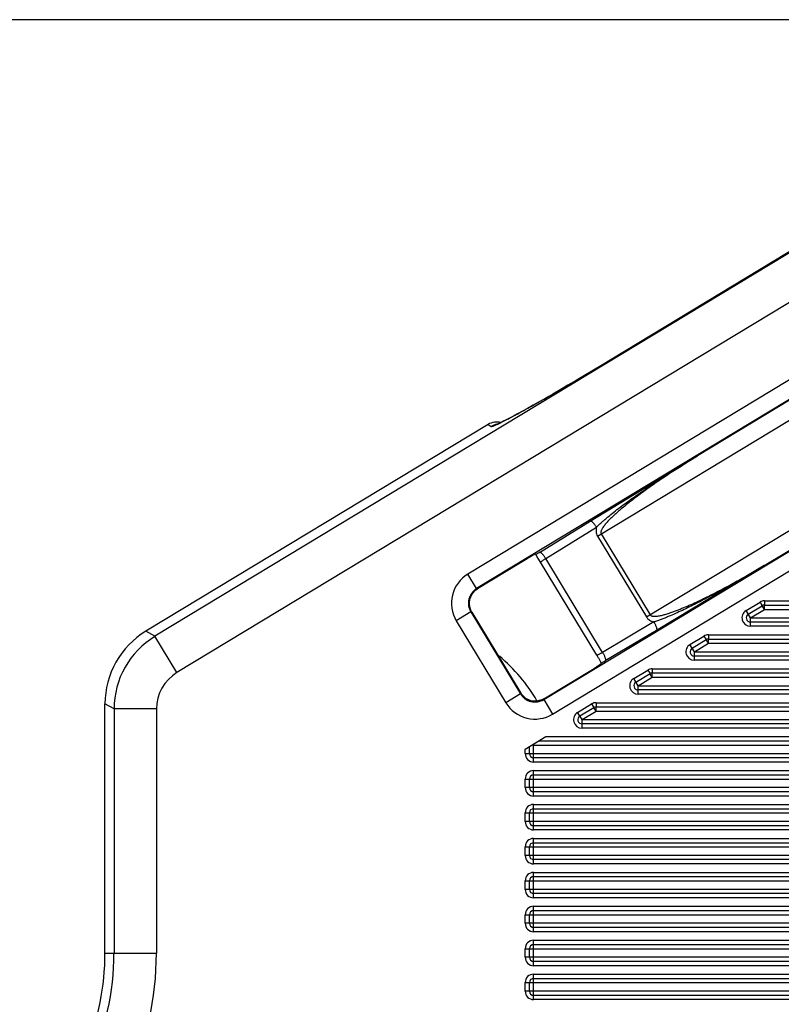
# Model space of a CAD drawing. Header units: inches. Extents: x 0 to 22, y 0 to 17.
# Tile 41 of 53: x 13.6 to 14.5, y 11 to 12.2. Entities that reach past the tile are written whole.
import ezdxf

# ---------------------------------------------------------------- set-up
doc = ezdxf.new("R2010")
doc.units = ezdxf.units.IN
doc.header["$LTSCALE"] = 1.21
doc.header["$MEASUREMENT"] = 0
doc.layers.get('0').update_dxf_attribs({"linetype": 'CONTINUOUS'})
doc.layers.add('DIMENSIONS', color=7, linetype='CONTINUOUS')
doc.styles.get("Standard").update_dxf_attribs({"font": 'txt', "width": 0.8})
doc.dimstyles.new('DIMSTYLE_1', dxfattribs={"dimtxt": 0.125, "dimasz": 0.18, "dimexe": 0.125, "dimexo": 0.0625, "dimgap": 0.0625, "dimtad": 0, "dimtih": 1, "dimtoh": 1, "dimdec": 3, "dimzin": 4, "dimdsep": 46, "dimtxsty": 'STANDARD', "dimblk": '_FILLED', "dimblk1": '_FILLED', "dimblk2": '_FILLED', "dimcen": 0.09, "dimadec": 0, "dimazin": 0, "dimtp": 0.001, "dimtm": 0.001, "dimtfac": 1, "dimtdec": 3, "dimtofl": 0, "dimtmove": 0, "dimatfit": 3, "dimldrblk": '_FILLED', "dimfxl": 1, "dimtolj": 1, "dimtzin": 4, "dimarcsym": 0})

# ---------------------------------------------------------------- blocks, each defined once
blk = doc.blocks.new('_FILLED')
at = {"color": 0, "linetype": 'BYBLOCK'}
blk.add_solid([(0, 0), (-1, 0.1736), (-1, -0.1736)], dxfattribs=at)
blk = doc.blocks.new('*D6')
at = {"layer": 'DIMENSIONS', "color": 2, "linetype": 'CONTINUOUS'}
for p, q in [((14.8968, 12.1897), (12.7519, 12.1897)), ((12.8769, 12.1897), (12.8769, 11.3652)), ((12.8769, 10.2906), (12.8769, 11.1152)), ((13.5844, 10.2906), (12.7519, 10.2906))]:
    blk.add_line(p, q, dxfattribs=at)
at = {"layer": 'DIMENSIONS', "color": 2, "linetype": 'CONTINUOUS', "xscale": 0.18, "yscale": 0.18, "zscale": 0.18}
for p, rotation in [((12.8769, 12.1897), 90), ((12.8769, 10.2906), 270)]:
    blk.add_blockref('_FILLED', p, dxfattribs=dict(at, rotation=rotation))
at = {"layer": 'DIMENSIONS', "color": 2, "linetype": 'CONTINUOUS', "insert": (12.8769, 11.3027), "char_height": 0.125, "width": 1.325, "attachment_point": 2, "line_spacing_factor": 0.9}
blk.add_mtext('1.899{\\Ftxt.shx;\\W1.000000;\\H0.125000; }[48.24]', dxfattribs=at)

msp = doc.modelspace()

# ---------------------------------------------------------------- linework, layer by layer
at = {"color": 7, "linetype": 'CONTINUOUS'}
for p, q in [((14.9106, 12.1647), (13.7503, 11.4629)), ((14.9364, 12.1219), (13.7761, 11.4201)), ((15.0283, 12.0863), (14.1188, 11.5362)), ((15.0386, 12.0692), (14.1292, 11.5191)), ((14.2716, 11.581), (14.9177, 11.9718)), ((14.2083, 11.3883), (15.1177, 11.9384)), ((14.2186, 11.3712), (15.1281, 11.9213)), ((14.779, 11.9113), (14.3895, 11.6757)), ((14.3292, 11.4857), (14.9753, 11.8765)), ((14.2909, 11.791), (14.2948, 11.7934)), ((14.2948, 11.7934), (14.2948, 11.7934)), ((14.4678, 11.5462), (14.8574, 11.7818)), ((14.1427, 11.7126), (13.7397, 11.4689)), ((14.1427, 11.7126), (14.1463, 11.7104)), ((14.263, 11.5988), (14.3895, 11.6757)), ((14.2033, 11.5619), (14.263, 11.5988)), ((14.2106, 11.5547), (14.2704, 11.5916)), ((14.276, 11.5837), (14.3336, 11.4884)), ((14.2716, 11.581), (14.3292, 11.4857)), ((14.1979, 11.5598), (14.1301, 11.5189)), ((14.1989, 11.5592), (14.1979, 11.5598)), ((14.2006, 11.5567), (14.1989, 11.5592)), ((14.2046, 11.5503), (14.2006, 11.5567)), ((14.2709, 11.4407), (14.2046, 11.5503)), ((14.2776, 11.444), (14.2106, 11.5547)), ((14.1292, 11.5191), (14.1188, 11.5362)), ((14.4678, 11.5462), (14.341, 11.4699)), ((14.1283, 11.5176), (14.1301, 11.5189)), ((14.1301, 11.5189), (14.1292, 11.5191)), ((14.1301, 11.5189), (14.1301, 11.5189)), ((14.4466, 11.4932), (14.4631, 11.5032)), ((14.4631, 11.5032), (14.4657, 11.499)), ((14.4683, 11.5047), (14.4683, 11.4997)), ((14.4683, 11.5047), (15.6664, 11.5047)), ((14.1224, 11.4917), (14.1053, 11.4813)), ((14.1234, 11.4914), (14.1222, 11.4938)), ((14.1224, 11.4917), (14.1808, 11.3951)), ((14.1234, 11.4914), (14.1224, 11.4917)), ((14.1234, 11.4914), (14.1234, 11.4914)), ((14.1234, 11.4914), (14.1811, 11.396)), ((14.4518, 11.4847), (14.4466, 11.4932)), ((14.4492, 11.489), (14.4657, 11.499)), ((14.4518, 11.4847), (14.4683, 11.4947)), ((14.4683, 11.4947), (14.4661, 11.4984)), ((14.4683, 11.4997), (15.6664, 11.4997)), ((14.4683, 11.4947), (14.4683, 11.499)), ((14.4683, 11.4947), (15.6764, 11.4947)), ((14.1053, 11.4813), (14.1637, 11.3847)), ((14.338, 11.4798), (14.2776, 11.444)), ((14.4518, 11.4747), (14.4518, 11.4847)), ((14.4518, 11.4847), (15.6764, 11.4847)), ((15.6664, 11.4797), (14.4518, 11.4797)), ((13.7503, 11.4629), (13.7397, 11.4689)), ((14.341, 11.4699), (14.2806, 11.4341)), ((15.6664, 11.4747), (14.4518, 11.4747)), ((13.7761, 11.4201), (13.7503, 11.4629)), ((14.3805, 11.4532), (14.397, 11.4632)), ((14.3831, 11.449), (14.3996, 11.459)), ((14.3857, 11.4447), (14.4022, 11.4547)), ((14.397, 11.4632), (14.3996, 11.459)), ((14.4022, 11.4547), (14.3999, 11.4584)), ((14.4022, 11.4647), (14.4022, 11.4597)), ((14.4022, 11.4647), (15.6664, 11.4647)), ((14.4022, 11.4597), (15.6664, 11.4597)), ((14.4022, 11.4547), (14.4022, 11.459)), ((14.4022, 11.4547), (15.6764, 11.4547)), ((14.3857, 11.4447), (14.3805, 11.4532)), ((14.3857, 11.4347), (14.3857, 11.4447)), ((14.3857, 11.4447), (15.6764, 11.4447)), ((14.2712, 11.4402), (14.2709, 11.4407)), ((14.2761, 11.4315), (14.2747, 11.4341)), ((14.2762, 11.4311), (14.2761, 11.4315)), ((15.6664, 11.4397), (14.3857, 11.4397)), ((15.6664, 11.4347), (14.3857, 11.4347)), ((14.2085, 11.3893), (14.2677, 11.4251)), ((14.2681, 11.4254), (14.2677, 11.4251)), ((14.2681, 11.4254), (14.2677, 11.4251)), ((14.2677, 11.4251), (14.2677, 11.4251)), ((14.3143, 11.4132), (14.3309, 11.4232)), ((14.3309, 11.4232), (14.3335, 11.419)), ((14.3361, 11.4247), (14.3361, 11.4197)), ((14.3361, 11.4247), (15.6664, 11.4247)), ((14.3361, 11.4197), (15.6664, 11.4197)), ((14.3195, 11.4047), (14.3143, 11.4132)), ((14.3169, 11.409), (14.3335, 11.419)), ((14.3195, 11.4047), (14.3361, 11.4147)), ((14.3361, 11.4147), (14.3338, 11.4184)), ((14.3361, 11.4147), (14.3361, 11.419)), ((14.3361, 11.4147), (15.6764, 11.4147)), ((14.3195, 11.3947), (14.3195, 11.4047)), ((14.3195, 11.4047), (15.6764, 11.4047)), ((15.6664, 11.3997), (14.3195, 11.3997)), ((14.1808, 11.3951), (14.1637, 11.3847)), ((14.1808, 11.3951), (14.1811, 11.396)), ((14.1811, 11.396), (14.1811, 11.3961)), ((14.1823, 11.3942), (14.1811, 11.3961)), ((14.2085, 11.3893), (14.2062, 11.3881)), ((14.2083, 11.3883), (14.2085, 11.3893)), ((14.2083, 11.3883), (14.2186, 11.3712)), ((14.2085, 11.3893), (14.2085, 11.3893)), ((14.2699, 11.3847), (14.2699, 11.3797)), ((14.2699, 11.3847), (15.6664, 11.3847)), ((15.6664, 11.3947), (14.3195, 11.3947)), ((13.6914, 11.0896), (13.6914, 11.3833)), ((13.7021, 11.3774), (13.6914, 11.3833)), ((13.7021, 11.3774), (13.7021, 11.0896)), ((13.752, 11.3774), (13.7021, 11.3774)), ((13.752, 11.3774), (13.752, 11.0896)), ((14.2482, 11.3732), (14.2647, 11.3832)), ((14.2534, 11.3647), (14.2482, 11.3732)), ((14.2508, 11.369), (14.2673, 11.379)), ((14.2534, 11.3647), (14.2699, 11.3747)), ((14.2647, 11.3832), (14.2673, 11.379)), ((14.2699, 11.3747), (14.2677, 11.3784)), ((14.2699, 11.3797), (15.6664, 11.3797)), ((14.2699, 11.3747), (14.2699, 11.379)), ((14.2699, 11.3747), (15.6764, 11.3747)), ((14.2534, 11.3547), (14.2534, 11.3647)), ((14.2534, 11.3647), (15.6764, 11.3647)), ((15.6664, 11.3597), (14.2534, 11.3597)), ((15.6664, 11.3547), (14.2534, 11.3547)), ((14.1864, 11.33), (14.2107, 11.3447)), ((14.2024, 11.3397), (15.6664, 11.3397)), ((14.2107, 11.3447), (15.6664, 11.3447)), ((14.1864, 11.3247), (14.1864, 11.33)), ((14.1914, 11.3247), (14.1914, 11.3331)), ((14.1964, 11.3147), (14.1964, 11.3347)), ((14.1964, 11.3347), (15.6764, 11.3347)), ((14.1864, 11.3247), (15.6764, 11.3247)), ((15.6664, 11.3197), (14.1964, 11.3197)), ((15.6664, 11.3147), (14.1964, 11.3147)), ((14.1964, 11.2747), (14.1964, 11.3047)), ((14.1964, 11.3047), (15.6664, 11.3047)), ((14.1864, 11.2847), (14.1864, 11.2947)), ((14.1864, 11.2947), (15.6764, 11.2947)), ((14.1914, 11.2847), (14.1914, 11.2947)), ((14.1964, 11.2997), (15.6664, 11.2997)), ((15.6764, 11.2847), (14.1864, 11.2847)), ((15.6664, 11.2797), (14.1964, 11.2797)), ((15.6664, 11.2747), (14.1964, 11.2747)), ((14.1964, 11.2347), (14.1964, 11.2647)), ((14.1964, 11.2647), (15.6664, 11.2647)), ((14.1964, 11.2597), (15.6664, 11.2597)), ((14.1864, 11.2447), (14.1864, 11.2547)), ((14.1864, 11.2547), (15.6764, 11.2547)), ((14.1914, 11.2447), (14.1914, 11.2547)), ((15.6764, 11.2447), (14.1864, 11.2447)), ((15.6664, 11.2397), (14.1964, 11.2397)), ((15.6664, 11.2347), (14.1964, 11.2347)), ((14.1964, 11.1947), (14.1964, 11.2247)), ((14.1964, 11.2247), (15.6664, 11.2247)), ((14.1864, 11.2047), (14.1864, 11.2147)), ((14.1864, 11.2147), (15.6764, 11.2147)), ((14.1914, 11.2047), (14.1914, 11.2147)), ((14.1964, 11.2197), (15.6664, 11.2197)), ((15.6764, 11.2047), (14.1864, 11.2047)), ((15.6664, 11.1997), (14.1964, 11.1997)), ((15.6664, 11.1947), (14.1964, 11.1947)), ((14.1964, 11.1547), (14.1964, 11.1847)), ((14.1964, 11.1847), (15.6664, 11.1847)), ((14.1964, 11.1797), (15.6664, 11.1797)), ((14.1864, 11.1647), (14.1864, 11.1747)), ((14.1864, 11.1747), (15.6764, 11.1747)), ((15.6764, 11.1647), (14.1864, 11.1647)), ((14.1914, 11.1647), (14.1914, 11.1747)), ((15.6664, 11.1597), (14.1964, 11.1597)), ((15.6664, 11.1547), (14.1964, 11.1547)), ((14.1964, 11.1147), (14.1964, 11.1447)), ((14.1964, 11.1447), (15.6664, 11.1447)), ((14.1864, 11.1247), (14.1864, 11.1347)), ((14.1864, 11.1347), (15.6764, 11.1347)), ((14.1914, 11.1247), (14.1914, 11.1347)), ((14.1964, 11.1397), (15.6664, 11.1397)), ((15.6764, 11.1247), (14.1864, 11.1247)), ((15.6664, 11.1197), (14.1964, 11.1197)), ((15.6664, 11.1147), (14.1964, 11.1147)), ((14.1864, 11.0847), (14.1864, 11.0947)), ((14.1864, 11.0947), (15.6764, 11.0947)), ((14.1914, 11.0847), (14.1914, 11.0947)), ((14.1964, 11.0747), (14.1964, 11.1047)), ((14.1964, 11.1047), (15.6664, 11.1047)), ((14.1964, 11.0997), (15.6664, 11.0997)), ((13.6914, 11.0896), (13.752, 11.0896)), ((15.6764, 11.0847), (14.1864, 11.0847)), ((15.6664, 11.0797), (14.1964, 11.0797)), ((15.6664, 11.0747), (14.1964, 11.0747)), ((14.1964, 11.0347), (14.1964, 11.0647)), ((14.1964, 11.0647), (15.6664, 11.0647)), ((14.1964, 11.0597), (15.6664, 11.0597)), ((14.1864, 11.0447), (14.1864, 11.0547)), ((14.1864, 11.0547), (15.6764, 11.0547)), ((14.1914, 11.0447), (14.1914, 11.0547)), ((15.6764, 11.0447), (14.1864, 11.0447)), ((15.6664, 11.0397), (14.1964, 11.0397)), ((15.6664, 11.0347), (14.1964, 11.0347))]:
    msp.add_line(p, q, dxfattribs=at)
for points in [[(14.7188, 12.0499), (14.2883, 11.7895), (14.2774, 11.7829), (14.2667, 11.7765), (14.2563, 11.7704), (14.2463, 11.7645), (14.2367, 11.7588), (14.2276, 11.7535), (14.2189, 11.7485), (14.2107, 11.7438), (14.203, 11.7394), (14.1958, 11.7353), (14.1892, 11.7316), (14.1831, 11.7283), (14.1775, 11.7252), (14.1725, 11.7225), (14.168, 11.7201), (14.164, 11.7181), (14.1606, 11.7164), (14.1578, 11.715), (14.1555, 11.7139), (14.1538, 11.7131), (14.1527, 11.7127), (14.1526, 11.7126)], [(14.1222, 11.4938), (14.1206, 11.5002), (14.1211, 11.5068), (14.1238, 11.5128), (14.1283, 11.5176)], [(14.2062, 11.3881), (14.1998, 11.3865), (14.1932, 11.387), (14.1872, 11.3897), (14.1823, 11.3942)]]:
    msp.add_lwpolyline(points, dxfattribs=at)
for centre, radius, start, end in [((11.8168, 15.8901), 4.7879, 300.8466, 301.1141), ((11.9255, 15.708), 4.5758, 300.7022, 300.8468), ((12.1002, 15.4133), 4.2332, 300.4256, 300.7058), ((12.5645, 14.619), 3.3131, 299.941, 300.285), ((12.3028, 15.0682), 3.833, 300.2769, 300.4255), ((12.8191, 14.177), 2.8031, 299.7607, 299.9405), ((13.3589, 13.2239), 1.7077, 299.0191, 299.3504), ((13.0931, 13.6967), 2.2501, 299.3465, 299.7752), ((13.7908, 12.4355), 0.8088, 297.803, 298.5827), ((13.5741, 12.8351), 1.2634, 298.5437, 299.0362), ((14.1567, 11.6931), 0.0201, 100.5326, 121.1238), ((14.1567, 11.6935), 0.0198, 98.7294, 100.5125), ((13.9849, 12.0645), 0.39, 296.5486, 297.5723), ((13.8968, 12.2348), 0.5818, 297.5065, 297.7914), ((14.4051, 11.2339), 0.3851, 122.1217, 122.3669), ((14.4467, 11.1675), 0.4635, 121.6903, 122.1222), ((14.1395, 11.502), 0.04, 121.1572, 211.1773), ((14.1395, 11.502), 0.0199, 121.0678, 211.2783), ((14.1405, 11.5018), 0.02, 143.3235, 151.0367), ((14.1404, 11.5018), 0.02, 121.1082, 143.3027), ((14.1403, 11.5018), 0.0199, 169.6315, 180.5891), ((14.1405, 11.5018), 0.02, 180.5924, 188.3131), ((14.1405, 11.5018), 0.0201, 161.9924, 169.6353), ((14.1403, 11.5018), 0.0199, 151.0332, 161.9939), ((14.4683, 11.4947), 0.01, 90, 121.1672), ((14.1404, 11.5018), 0.0199, 188.3288, 199.1135), ((14.1406, 11.5018), 0.0201, 199.099, 211.1941), ((14.4518, 11.4847), 0.01, 121.1672, 270), ((14.4518, 11.4847), 0.005, 121.1672, 270), ((14.4683, 11.4947), 0.005, 90, 121.1672), ((13.8021, 11.3773), 0.1, 121.1887, 179.9784), ((14.4022, 11.4547), 0.01, 90, 121.1672), ((14.4022, 11.4547), 0.005, 90, 121.1672), ((14.3857, 11.4447), 0.01, 121.1672, 270), ((14.3857, 11.4447), 0.005, 121.1672, 270), ((14.0314, 11.2897), 0.1948, 29.9314, 50.2497), ((13.0091, 10.704), 1.4611, 30.1154, 30.2578), ((13.9317, 11.2387), 0.3948, 29.6803, 30.172), ((14.0473, 11.8278), 0.4577, 299.9979, 300.6416), ((13.802, 11.3774), 0.05, 121.1667, 180.0005), ((14.3361, 11.4147), 0.01, 90, 121.1672), ((14.3361, 11.4147), 0.005, 90, 121.1672), ((14.3195, 11.4047), 0.01, 121.1672, 270), ((14.3195, 11.4047), 0.005, 121.1672, 270), ((14.1979, 11.4054), 0.04, 211.1572, 301.1771), ((14.1979, 11.4054), 0.0199, 211.0561, 301.2673), ((14.1982, 11.4064), 0.02, 211.1081, 220.5162), ((14.1982, 11.4063), 0.0199, 220.492, 233.5253), ((14.1982, 11.4064), 0.02, 233.5252, 238.2028), ((14.1981, 11.4063), 0.0199, 238.2039, 273.4794), ((14.1981, 11.4064), 0.02, 273.4817, 277.7345), ((14.1981, 11.4063), 0.0199, 277.7283, 291.022), ((14.1981, 11.4064), 0.02, 291.0107, 301.2252), ((14.2699, 11.3747), 0.01, 90, 121.1672), ((14.2534, 11.3647), 0.01, 121.1672, 270), ((14.2699, 11.3747), 0.005, 90, 121.1672), ((14.2534, 11.3647), 0.005, 121.1672, 270), ((14.1964, 11.3247), 0.01, 180, 270), ((14.1964, 11.3247), 0.005, 180, 270), ((14.1964, 11.2947), 0.01, 90, 180), ((14.1964, 11.2947), 0.005, 90, 180), ((14.1964, 11.2847), 0.01, 180, 270), ((14.1964, 11.2847), 0.005, 180, 270), ((14.1964, 11.2547), 0.01, 90, 180), ((14.1964, 11.2547), 0.005, 90, 180), ((14.1964, 11.2447), 0.01, 180, 270), ((14.1964, 11.2447), 0.005, 180, 270), ((14.1964, 11.2147), 0.01, 90, 180), ((14.1964, 11.2147), 0.005, 90, 180), ((14.1964, 11.2047), 0.01, 180, 270), ((14.1964, 11.2047), 0.005, 180, 270), ((14.1964, 11.1747), 0.01, 90, 180), ((14.1964, 11.1747), 0.005, 90, 180), ((14.1964, 11.1647), 0.01, 180, 270), ((14.1964, 11.1647), 0.005, 180, 270), ((14.1964, 11.1347), 0.01, 90, 180), ((14.1964, 11.1347), 0.005, 90, 180), ((14.1964, 11.1247), 0.01, 180, 270), ((14.1964, 11.1247), 0.005, 180, 270), ((14.1964, 11.0947), 0.01, 90, 180), ((14.1964, 11.0947), 0.005, 90, 180), ((13.3914, 11.0896), 0.3, 337.6684, 360), ((13.3914, 11.0896), 0.3106, 334.6316, 360), ((13.3914, 11.0896), 0.3606, 334.6316, 360), ((14.1964, 11.0847), 0.01, 180, 270), ((14.1964, 11.0847), 0.005, 180, 270), ((14.1964, 11.0547), 0.01, 90, 180), ((14.1964, 11.0547), 0.005, 90, 180), ((14.1964, 11.0447), 0.01, 180, 270), ((14.1964, 11.0447), 0.005, 180, 270)]:
    msp.add_arc(centre, radius, start, end, dxfattribs=at)
for centre, major_axis, ratio, start_param, end_param in [((14.1531, 11.6955), (0.0169, -0.0107), 0.999239, 1.893015, 2.678371), ((13.7915, 11.3833), (0.0872, -0.0492), 0.999197, 2.628523, 3.654662)]:
    msp.add_ellipse(centre, major_axis=major_axis, ratio=ratio, start_param=start_param, end_param=end_param, dxfattribs=at)
for points, knots in [([(14.1463, 11.7104), (14.1464, 11.7103), (14.1465, 11.7103), (14.1468, 11.7103), (14.1471, 11.7104), (14.1478, 11.7105), (14.1488, 11.7108), (14.1503, 11.7114), (14.1521, 11.7122), (14.1542, 11.7131), (14.1566, 11.7143), (14.1584, 11.7151), (14.1593, 11.7156)], [0, 0, 0, 0, 0.013434, 0.032267, 0.057348, 0.089014, 0.172632, 0.283681, 0.422235, 0.588045, 0.780761, 1, 1, 1, 1]), ([(14.2704, 11.5916), (14.2715, 11.5926), (14.2737, 11.5947), (14.277, 11.5977), (14.2804, 11.6007), (14.285, 11.6046), (14.2909, 11.6094), (14.2982, 11.615), (14.3055, 11.6204), (14.3129, 11.6257), (14.3204, 11.631), (14.3305, 11.6379), (14.3431, 11.6464), (14.3585, 11.6563), (14.3739, 11.6661), (14.3843, 11.6725), (14.3895, 11.6757)], [0, 0, 0, 0, 0.030716, 0.061677, 0.092748, 0.123885, 0.186265, 0.248732, 0.31125, 0.373802, 0.436377, 0.498971, 0.624192, 0.749446, 0.874719, 1, 1, 1, 1]), ([(14.3895, 11.6757), (14.3842, 11.6725), (14.3737, 11.6659), (14.3581, 11.6559), (14.3453, 11.6472), (14.3351, 11.6401), (14.3276, 11.6347), (14.3201, 11.6292), (14.3127, 11.6236), (14.3054, 11.6179), (14.2994, 11.6129), (14.2948, 11.6089), (14.2913, 11.6058), (14.2879, 11.6026), (14.2852, 11.5999), (14.2831, 11.5976), (14.2815, 11.5959), (14.2801, 11.5941), (14.2786, 11.5922), (14.2776, 11.5906), (14.2768, 11.5893), (14.2763, 11.5882), (14.2759, 11.5871), (14.2756, 11.586), (14.2756, 11.5848), (14.2758, 11.584), (14.276, 11.5837)], [0, 0, 0, 0, 0.124935, 0.249871, 0.374808, 0.437278, 0.499749, 0.562221, 0.624695, 0.687171, 0.749649, 0.780891, 0.812135, 0.843381, 0.874631, 0.890259, 0.905889, 0.921522, 0.93716, 0.952806, 0.960634, 0.968468, 0.976319, 0.984186, 0.992107, 1, 1, 1, 1]), ([(14.2704, 11.5916), (14.2701, 11.5921), (14.2694, 11.5932), (14.2683, 11.5947), (14.2672, 11.596), (14.2662, 11.5971), (14.2652, 11.598), (14.2645, 11.5985), (14.2639, 11.5987), (14.2636, 11.5988), (14.2633, 11.5989), (14.2631, 11.5988), (14.263, 11.5988)], [0, 0, 0, 0, 0.177957, 0.351226, 0.512629, 0.656276, 0.77827, 0.875565, 0.914752, 0.947943, 0.975868, 1, 1, 1, 1]), ([(14.2704, 11.5916), (14.2702, 11.5907), (14.2699, 11.5889), (14.2699, 11.5862), (14.2704, 11.5835), (14.2711, 11.5818), (14.2716, 11.581)], [0, 0, 0, 0, 0.248265, 0.497711, 0.748398, 1, 1, 1, 1]), ([(14.2106, 11.5547), (14.2103, 11.5552), (14.2096, 11.5563), (14.2086, 11.5577), (14.2075, 11.5591), (14.2064, 11.5602), (14.2055, 11.5611), (14.2047, 11.5616), (14.2042, 11.5618), (14.2038, 11.5619), (14.2035, 11.562), (14.2033, 11.5619), (14.2033, 11.5619)], [0, 0, 0, 0, 0.177958, 0.351228, 0.512633, 0.65628, 0.778275, 0.875569, 0.914755, 0.947945, 0.975869, 1, 1, 1, 1]), ([(14.2046, 11.5503), (14.2046, 11.5503), (14.2046, 11.5503), (14.2046, 11.5503), (14.2046, 11.5504), (14.2047, 11.5504), (14.2047, 11.5505), (14.2048, 11.5506), (14.205, 11.5507), (14.2052, 11.5509), (14.2055, 11.5511), (14.2058, 11.5514), (14.2063, 11.5518), (14.2071, 11.5524), (14.2082, 11.5531), (14.2094, 11.5539), (14.2102, 11.5544), (14.2106, 11.5547)], [0, 0, 0, 0, 0.003852, 0.008419, 0.014519, 0.022505, 0.032525, 0.044642, 0.075237, 0.114286, 0.161611, 0.21694, 0.279929, 0.427191, 0.599494, 0.79218, 1, 1, 1, 1]), ([(14.3336, 11.4884), (14.3337, 11.4882), (14.334, 11.4879), (14.3344, 11.4875), (14.3349, 11.4872), (14.3356, 11.4869), (14.3366, 11.4867), (14.3378, 11.4865), (14.3389, 11.4865), (14.3405, 11.4866), (14.3424, 11.4868), (14.3447, 11.4872), (14.347, 11.4876), (14.3492, 11.4882), (14.3522, 11.489), (14.3559, 11.4902), (14.3603, 11.4917), (14.3647, 11.4933), (14.3704, 11.4956), (14.3776, 11.4986), (14.386, 11.5023), (14.3944, 11.5063), (14.4028, 11.5104), (14.4111, 11.5146), (14.4221, 11.5203), (14.4357, 11.5276), (14.4519, 11.5368), (14.4625, 11.543), (14.4678, 11.5462)], [0, 0, 0, 0, 0.00394, 0.007878, 0.011812, 0.015743, 0.023586, 0.031422, 0.039253, 0.04708, 0.062723, 0.07836, 0.093994, 0.109625, 0.125255, 0.156508, 0.187758, 0.219005, 0.250251, 0.312738, 0.375222, 0.437704, 0.500184, 0.562664, 0.625142, 0.750096, 0.875048, 1, 1, 1, 1]), ([(14.4678, 11.5462), (14.4626, 11.5431), (14.4521, 11.5369), (14.4363, 11.5277), (14.4203, 11.5187), (14.4069, 11.5115), (14.3961, 11.5058), (14.388, 11.5016), (14.3798, 11.4975), (14.3716, 11.4935), (14.3634, 11.4897), (14.3564, 11.4867), (14.3508, 11.4844), (14.3465, 11.4827), (14.3423, 11.4812), (14.3394, 11.4802), (14.338, 11.4798)], [0, 0, 0, 0, 0.125282, 0.250556, 0.37581, 0.501033, 0.563626, 0.626202, 0.688754, 0.751273, 0.813739, 0.876119, 0.907255, 0.938327, 0.969285, 1, 1, 1, 1]), ([(14.3292, 11.4857), (14.3295, 11.4853), (14.33, 11.4846), (14.3312, 11.4832), (14.333, 11.4818), (14.3354, 11.4806), (14.3372, 11.48), (14.338, 11.4798)], [0, 0, 0, 0, 0.125944, 0.251757, 0.502266, 0.751663, 1, 1, 1, 1]), ([(14.338, 11.4798), (14.3384, 11.4792), (14.339, 11.4781), (14.3398, 11.4765), (14.3404, 11.4749), (14.341, 11.4735), (14.3413, 11.4722), (14.3414, 11.4713), (14.3414, 11.4707), (14.3413, 11.4703), (14.3412, 11.4701), (14.3411, 11.4699), (14.341, 11.4699)], [0, 0, 0, 0, 0.177959, 0.351229, 0.512634, 0.656282, 0.778276, 0.87557, 0.914756, 0.947946, 0.975869, 1, 1, 1, 1]), ([(14.2776, 11.444), (14.2772, 11.4437), (14.2763, 11.4432), (14.275, 11.4425), (14.2739, 11.4419), (14.273, 11.4415), (14.2724, 11.4412), (14.2721, 11.441), (14.2717, 11.4409), (14.2715, 11.4408), (14.2713, 11.4407), (14.2711, 11.4407), (14.2711, 11.4407), (14.271, 11.4407), (14.2709, 11.4407), (14.2709, 11.4407), (14.2709, 11.4407), (14.2709, 11.4407)], [0, 0, 0, 0, 0.207845, 0.400529, 0.572826, 0.720083, 0.78307, 0.838398, 0.885722, 0.924769, 0.955362, 0.967478, 0.977497, 0.985482, 0.991581, 0.996148, 1, 1, 1, 1]), ([(14.2776, 11.444), (14.2779, 11.4434), (14.2785, 11.4423), (14.2794, 11.4407), (14.28, 11.4391), (14.2805, 11.4377), (14.2809, 11.4364), (14.281, 11.4355), (14.2809, 11.4349), (14.2809, 11.4346), (14.2808, 11.4343), (14.2806, 11.4341), (14.2806, 11.4341)], [0, 0, 0, 0, 0.177958, 0.351228, 0.512633, 0.65628, 0.778275, 0.875569, 0.914755, 0.947945, 0.975869, 1, 1, 1, 1]), ([(14.2762, 11.4311), (14.2762, 11.4311), (14.2761, 11.4311), (14.2761, 11.431), (14.276, 11.431), (14.2759, 11.4308), (14.2757, 11.4307), (14.2754, 11.4304), (14.275, 11.4301), (14.2746, 11.4298), (14.2741, 11.4294), (14.2733, 11.4289), (14.2723, 11.4282), (14.271, 11.4273), (14.2695, 11.4263), (14.2686, 11.4257), (14.2681, 11.4254)], [0, 0, 0, 0, 0.003907, 0.010375, 0.01955, 0.031375, 0.062532, 0.102847, 0.151341, 0.207137, 0.269359, 0.337127, 0.486393, 0.649799, 0.822483, 1, 1, 1, 1])]:
    msp.add_open_spline(points, degree=3, knots=knots, dxfattribs=at)

# ---------------------------------------------------------------- dimensions: what is measured, and where the dimension line sits
at = {"layer": 'DIMENSIONS', "color": 2, "linetype": 'CONTINUOUS'}
dim = msp.add_linear_dim(base=(12.8769, 10.2906), p1=(14.9593, 12.1897), p2=(13.6469, 10.2906), angle=270, dimstyle='DIMSTYLE_1', dxfattribs=at)
dim.commit()
dim.dimension.update_dxf_attribs({"geometry": '*D6', "text_midpoint": (12.8769, 11.2402), "dimtype": 160})

doc.saveas('drawing.dxf')
